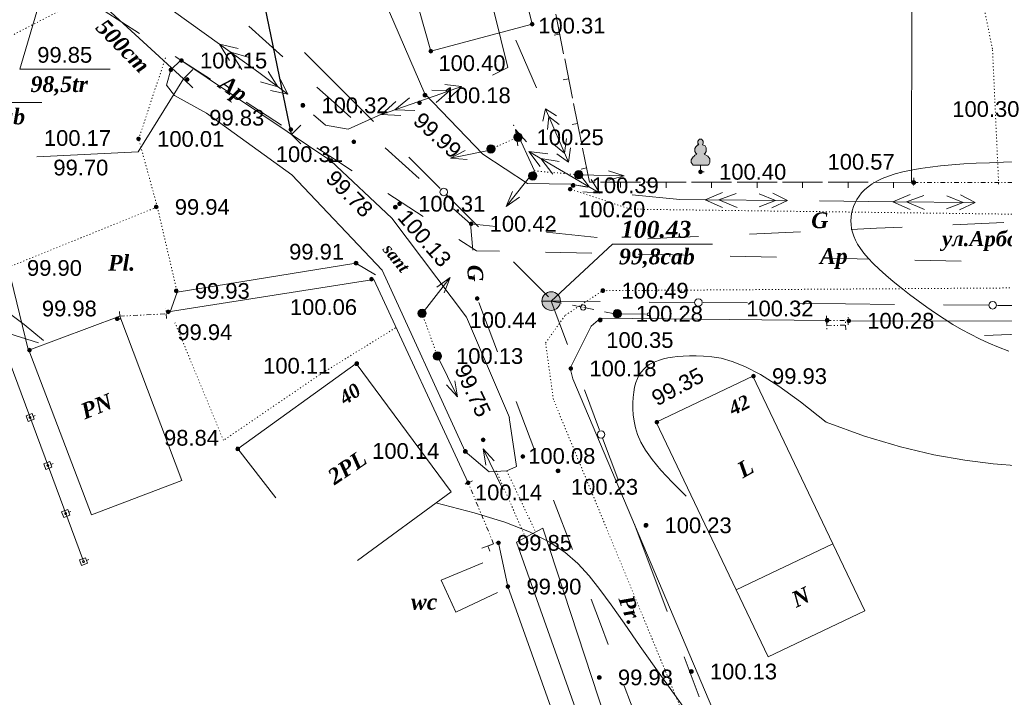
# Model space of a CAD drawing. Header units: millimetres. Extents: x 9396 to 25236, y 15106 to 31102.
# Tile 194 of 256: x 11432 to 11538, y 16477 to 16550. Entities that reach past the tile are written whole.
import ezdxf
from ezdxf.enums import TextEntityAlignment as Align

# ---------------------------------------------------------------- set-up
doc = ezdxf.new("R2010")
doc.units = ezdxf.units.MM
for name, pattern in [('DIVIDE', [1.25, 0.5, -0.25, 0, -0.25, 0, -0.25]), ('DOT', [0.25, 0, -0.25]), ('HIDDEN', [0.375, 0.25, -0.125])]:
    doc.linetypes.add(name, pattern=pattern)
for name, color, linetype, lineweight, true_color in [('1001010', 7, 'Continuous', 9, 0x000000), ('10010110', 7, 'Continuous', 20, 0xa25100), ('1006010', 7, 'DOT', 9, 0x000000), ('1060000', 7, 'Continuous', 9, 0x000000), ('1070000', 7, 'DOT', 9, 0x000000), ('2030012', 7, 'Continuous', 9, 0x000000), ('2030021', 7, 'Continuous', 9, 0x000000), ('21100200', 7, 'HIDDEN', 0, 0x800080), ('3000105', 7, 'DIVIDE', 9, 0x000000), ('3000113', 7, 'Continuous', 9, 0x000000), ('3000130', 7, 'Continuous', 9, 0x000000), ('3000210', 7, 'Continuous', 9, 0x000000), ('3000220', 7, 'Continuous', 9, 0x000000), ('4000210', 7, 'Continuous', 9, 0x000000), ('5010210', 7, 'Continuous', 20, 0x008000), ('5010220', 7, 'Continuous', 30, 0x000000), ('5010420', 7, 'Continuous', 9, 0x000000), ('6011210', 1, 'Continuous', 9, 0xff0000), ('6011300', 1, 'Continuous', 20, 0xff0000), ('8010110', 7, 'Continuous', 20, 0x0080ff), ('8010120', 7, 'Continuous', 20, 0x0080ff), ('9010110', 7, 'Continuous', 9, 0x000000), ('9010120', 7, 'Continuous', 20, 0x000000)]:
    doc.layers.add(name, color=color, linetype=linetype, lineweight=lineweight, true_color=true_color)
doc.styles.add('1', font='timesbi.ttf', dxfattribs={"height": 0.0012697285})
doc.styles.add('10', font='timesbi.ttf', dxfattribs={"height": 0.001481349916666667})
doc.styles.add('12', font='timesbi.ttf', dxfattribs={"height": 0.001692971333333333})
doc.styles.add('13', font='timesbi.ttf', dxfattribs={"height": 0.001692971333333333})
doc.styles.add('2', font='timesbi.ttf', dxfattribs={"height": 0.001692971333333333})
doc.styles.add('9', font='timesbi.ttf', dxfattribs={"height": 0.001692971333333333})
doc.styles.add('F2', font='arial.ttf', dxfattribs={"height": 0.001692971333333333})

# ---------------------------------------------------------------- blocks, each defined once
blk = doc.blocks.new('SYMBOL21100200')
at = {"true_color": 0x800080}
h = blk.add_hatch(color=216, dxfattribs=at)
edge = h.paths.add_edge_path()
edge.add_arc((0, 0), 0.1, 0, 360)
at = {"color": 216, "linetype": 'Continuous', "lineweight": 0, "true_color": 0x800080}
blk.add_circle((0, 0), 0.1, dxfattribs=at)
blk = doc.blocks.new('SYMBOL4000210')
at = {"true_color": 0xffffff}
blk.add_hatch(color=7, dxfattribs=at).paths.add_polyline_path([(0.05, 1.75), (-0.05, 1.75), (-0.15, 1.65), (-0.15, 1.55), (-0.1, 1.45), (-0.15, 1.45), (-0.25, 1.35), (-0.3, 1.25), (-0.3, 1.1), (-0.25, 1), (-0.2, 0.95), (-0.3, 0.9), (-0.35, 0.85), (-0.4, 0.8), (-0.5, 0.65), (-0.5, 0.5), (-0.4, 0.35), (-0.3, 0.35), (-0.1, 0.35), (0, 0.35), (0.15, 0.35), (0.4, 0.35), (0.45, 0.4), (0.5, 0.5), (0.5, 0.7), (0.4, 0.85), (0.2, 0.95), (0.25, 1), (0.3, 1.1), (0.3, 1.3), (0.25, 1.4), (0.1, 1.45), (0.15, 1.55), (0.15, 1.65)])
at = {"color": 18, "linetype": 'Continuous', "lineweight": 0, "true_color": 0x000000, "flags": 128}
blk.add_lwpolyline([(0.05, 1.75), (-0.05, 1.75), (-0.15, 1.65), (-0.15, 1.55), (-0.1, 1.45), (-0.15, 1.45), (-0.25, 1.35), (-0.3, 1.25), (-0.3, 1.1), (-0.25, 1), (-0.2, 0.95), (-0.3, 0.9), (-0.35, 0.85), (-0.4, 0.8), (-0.5, 0.65), (-0.5, 0.5), (-0.4, 0.35), (-0.3, 0.35), (-0.1, 0.35), (0, 0.35), (0.15, 0.35), (0.4, 0.35), (0.45, 0.4), (0.5, 0.5), (0.5, 0.7), (0.4, 0.85), (0.2, 0.95), (0.25, 1), (0.3, 1.1), (0.3, 1.3), (0.25, 1.4), (0.1, 1.45), (0.15, 1.55), (0.15, 1.65), (0.05, 1.75)], close=True, dxfattribs=at)
blk.add_lwpolyline([(0, 0.35), (0, 0), (0.2, 0)], dxfattribs=at)
blk = doc.blocks.new('SYMBOL5010420')
at = {"true_color": 0xffffff}
h = blk.add_hatch(color=7, dxfattribs=at)
edge = h.paths.add_edge_path()
edge.add_arc((0, 0), 0.5, 0, 360)
at = {"color": 18, "linetype": 'Continuous', "lineweight": 9, "true_color": 0x000000, "flags": 128}
blk.add_lwpolyline([(-0.5, 0), (0.5, 0)], dxfattribs=at)
at = {"color": 18, "linetype": 'Continuous', "lineweight": 9, "true_color": 0x000000}
blk.add_circle((0, 0), 0.5, dxfattribs=at)
blk = doc.blocks.new('SYMBOL5010220')
at = {"color": 18, "linetype": 'Continuous', "lineweight": 9, "true_color": 0x000000, "flags": 128}
blk.add_lwpolyline([(0.5, 0.5), (0, 0), (0.5, -0.5)], dxfattribs=at)
blk = doc.blocks.new('SYMBOL2030012')
at = {"true_color": 0xffffff}
h = blk.add_hatch(color=7, dxfattribs=at)
edge = h.paths.add_edge_path()
edge.add_arc((0, 0), 0.225, 0, 360)
at = {"true_color": 0x000000}
h = blk.add_hatch(color=18, dxfattribs=at)
edge = h.paths.add_edge_path()
edge.add_arc((0, 0), 0.05, 0, 360)
at = {"color": 18, "linetype": 'Continuous', "lineweight": 0, "true_color": 0x000000}
for radius in [0.225, 0.05]:
    blk.add_circle((0, 0), radius, dxfattribs=at)
blk = doc.blocks.new('SYMBOL2030021')
at = {"true_color": 0xffffff}
h = blk.add_hatch(color=7, dxfattribs=at)
edge = h.paths.add_edge_path()
edge.add_arc((0, 0), 0.225, 0, 360)
at = {"true_color": 0x000000}
h = blk.add_hatch(color=18, dxfattribs=at)
edge = h.paths.add_edge_path()
edge.add_arc((0, 0), 0.05, 0, 360)
at = {"color": 18, "linetype": 'Continuous', "lineweight": 0, "true_color": 0x000000}
for radius in [0.225, 0.05]:
    blk.add_circle((0, 0), radius, dxfattribs=at)

msp = doc.modelspace()

# ---------------------------------------------------------------- linework, layer by layer
at = {"layer": '1001010', "color": 253}
for p, q in [((11468.03504898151, 16512.92265991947), (11455.25319098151, 16503.71585991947)), ((11455.25319098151, 16503.71585991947), (11459.37239898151, 16498.43843991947)), ((11519.37769698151, 16493.51105991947), (11508.96992098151, 16488.54225991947)), ((11522.82445298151, 16486.29185991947), (11519.37769698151, 16493.51105991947))]:
    msp.add_line(p, q, dxfattribs=at)
for points in [[(11472.94398498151, 16557.61705991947, 0), (11476.05797698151, 16546.53745991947, 0), (11486.97798698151, 16549.45745991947, 0), (11484.20752098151, 16560.78305991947, 0)], [(11432.76797698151, 16514.35385991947, 0), (11442.54557498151, 16518.01385991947, 0), (11449.25117898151, 16500.32465991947, 0)], [(11449.25117898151, 16500.32465991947, 0), (11439.48903698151, 16496.62383991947, 0), (11432.76797698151, 16514.35385991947, 0)], [(11468.03518698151, 16512.92265991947, 0), (11478.24198898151, 16499.10945991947, 0), (11468.14625498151, 16491.69759991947, 0)], [(11519.37769698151, 16493.51105991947, 0), (11510.76122898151, 16511.55985991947, 0), (11500.35359098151, 16506.59105991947, 0), (11508.96992098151, 16488.54225991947, 0)], [(11481.65615498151, 16491.44369991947, 0), (11477.15827498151, 16489.59153991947, 0), (11478.74564298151, 16486.15201991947, 0), (11483.24370698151, 16488.26865991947, 0)], [(11522.82445298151, 16486.29185991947, 0), (11512.41665298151, 16481.32305991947, 0), (11508.96992098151, 16488.54225991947, 0)]]:
    msp.add_polyline3d(points, dxfattribs=at)
at = {"layer": '10010110'}
for points in [[(11539.34935498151, 16534.61626366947, 0), (11537.76917448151, 16534.58362116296, 0), (11536.2618579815, 16534.54116017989, 0), (11534.82792298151, 16534.48526333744, 0), (11533.46788698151, 16534.41231325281, 0), (11532.18235337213, 16534.31929544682, 0), (11530.97226910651, 16534.20560705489, 0), (11529.83866702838, 16534.07124811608, 0), (11528.7825799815, 16533.91621866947, 0), (11527.80504080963, 16533.74051875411, 0), (11526.9070823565, 16533.54414840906, 0), (11526.08973746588, 16533.32710767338, 0), (11525.3540389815, 16533.08939658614, 0), (11524.69990029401, 16532.83127354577, 0), (11524.12275698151, 16532.55403038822, 0), (11523.61692516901, 16532.25921730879, 0), (11523.17672098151, 16531.9483845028, 0), (11522.796460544, 16531.62308216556, 0), (11522.4704599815, 16531.28486049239, 0), (11522.19303541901, 16530.93526967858, 0), (11521.95850298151, 16530.57585991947, 0), (11521.76206089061, 16530.2080472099, 0), (11521.60243575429, 16529.8327107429, 0), (11521.47923627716, 16529.45059551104, 0), (11521.39207116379, 16529.06244650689, 0), (11521.34054911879, 16528.66900872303, 0), (11521.32427884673, 16528.27102715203, 0), (11521.3428690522, 16527.86924678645, 0), (11521.3959284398, 16527.46441261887, 0), (11521.48444615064, 16527.0562562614, 0), (11521.61493307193, 16526.64045580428, 0), (11521.79528052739, 16526.2116759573, 0), (11522.03337984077, 16525.76458143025, 0), (11522.33712233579, 16525.29383693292, 0), (11522.71439933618, 16524.79410717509, 0), (11523.17310216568, 16524.26005686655, 0), (11523.72112214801, 16523.68635071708, 0), (11524.36277273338, 16523.07020701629, 0), (11525.08805587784, 16522.41905837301, 0), (11525.88339566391, 16521.74289097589, 0), (11526.7352161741, 16521.05169101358, 0), (11527.62994149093, 16520.35544467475, 0), (11528.55399569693, 16519.66413814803, 0), (11529.4938028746, 16518.98775762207, 0), (11530.43578710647, 16518.33628928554, 0), (11531.3700784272, 16517.71784465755, 0), (11532.30163068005, 16517.13303657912, 0), (11533.23910366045, 16516.58060322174, 0), (11534.19115716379, 16516.0592827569, 0), (11535.16645098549, 16515.5678133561, 0), (11536.17364492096, 16515.10493319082, 0), (11537.22139876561, 16514.66938043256, 0), (11538.31837231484, 16514.2598932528, 0)], [(11430.39203379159, 16518.51925123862, 54.47325106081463), (11432.26687433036, 16517.10939410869, 36.48561110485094), (11434.32185744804, 16515.39342056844, 10.50997412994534)], [(11518.65089698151, 16506.58693991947, 0), (11515.89581648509, 16508.78753025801, 0), (11513.55182094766, 16510.47471762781, 0), (11511.57110979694, 16511.7180065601, 0), (11509.90588246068, 16512.58690158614, 0), (11508.5083383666, 16513.15090723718, 0), (11507.33067694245, 16513.47952804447, 0), (11506.32509761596, 16513.64226853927, 0), (11505.44379981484, 16513.70863325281, 0), (11504.64595926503, 16513.73675791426, 0), (11503.91865688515, 16513.73930304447, 0), (11503.25594989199, 16513.71756036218, 0), (11502.65189550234, 16513.67282158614, 0), (11502.100550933, 16513.6063784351, 0), (11501.59597340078, 16513.51952262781, 0), (11501.13222012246, 16513.41354588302, 0), (11500.70334831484, 16513.28973991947, 0), (11500.30440566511, 16513.14840606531, 0), (11499.93440174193, 16512.98588408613, 0), (11499.59333658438, 16512.79752335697, 0), (11499.28121023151, 16512.5786732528, 0), (11498.9980227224, 16512.32468314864, 0), (11498.74377409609, 16512.03090241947, 0), (11498.51846439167, 16511.6926804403, 0), (11498.32209364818, 16511.30536658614, 0), (11498.15500640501, 16510.86590348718, 0), (11498.01892520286, 16510.37760679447, 0), (11497.91591708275, 16509.84538541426, 0), (11497.84804908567, 16509.27414825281, 0), (11497.81738825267, 16508.66880421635, 0), (11497.82600162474, 16508.03426221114, 0), (11497.8759562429, 16507.37543114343, 0), (11497.96931914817, 16506.69721991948, 0), (11498.11410014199, 16505.9996284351, 0), (11498.34208006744, 16505.26302054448, 0), (11498.69098252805, 16504.46285109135, 0), (11499.19853112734, 16503.57457491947, 0), (11499.90244946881, 16502.5736468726, 0), (11500.84046115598, 16501.43552179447, 0), (11502.05028979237, 16500.13565452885, 0), (11503.5696589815, 16498.64949991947, 0)], [(11518.65089698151, 16506.58693991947, 0), (11522.78643444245, 16505.09073489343, 0), (11526.65764691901, 16503.94386471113, 0), (11530.26065855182, 16503.09878671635, 0), (11533.59159348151, 16502.50795825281, 0), (11536.6465758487, 16502.12383666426, 0), (11539.42172979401, 16501.89887929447, 0)], [(11517.12759542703, 16457.07304846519, 44.45399241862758), (11511.66682012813, 16464.41363568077, 92.78413816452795), (11507.22310666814, 16470.46265671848, 122.7454119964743), (11503.65966813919, 16475.38016156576, 137.3008273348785), (11500.83971763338, 16479.32620021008, 139.4133976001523), (11498.62646824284, 16482.46082263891, 132.0461362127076), (11496.88313305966, 16484.9440788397, 118.1620565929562), (11495.47292517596, 16486.93601879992, 100.7241721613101), (11494.25905768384, 16488.59669250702, 82.6954963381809), (11493.10749809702, 16490.06417816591, 66.50630971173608), (11491.89523161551, 16491.3886668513, 52.45596154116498), (11490.5019978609, 16492.59837785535, 40.31106825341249), (11488.8075364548, 16493.7215304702, 29.83824627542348), (11486.69158701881, 16494.78634398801, 20.80411203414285), (11484.03388917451, 16495.82103770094, 12.97528195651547), (11480.71418254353, 16496.85383090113, 6.118372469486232), (11476.61220674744, 16497.91294288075, 0)]]:
    msp.add_polyline3d(points, dxfattribs=at)
at = {"layer": '1006010', "color": 253}
for p, q in [((11487.21799298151, 16533.65745991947), (11491.99799098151, 16533.23745991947)), ((11475.11799098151, 16518.31745991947), (11476.77797098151, 16513.71745991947))]:
    msp.add_line(p, q, dxfattribs=at)
at = {"layer": '1060000', "color": 253}
for p, q in [((11432.67121475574, 16514.4199036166, 20.05747194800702), (11430.53439287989, 16523.28375732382, 20.05747194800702)), ((11488.12527298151, 16495.20287991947), (11500.44158898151, 16457.64573991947))]:
    msp.add_line(p, q, dxfattribs=at)
for points in [[(11492.89793503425, 16531.91018637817, 97.30677828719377), (11491.15682091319, 16532.226752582, 0), (11486.4874694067, 16532.30589413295, 0), (11481.65983479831, 16535.47155617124, 0), (11475.40765227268, 16541.96116334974, 0), (11468.82719098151, 16557.17265991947, 0)], [(11434.78935549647, 16554.86828527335, 0), (11431.78168552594, 16544.59423163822, 199.78), (11441.52387302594, 16544.59423163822, 199.78)], [(11461.08012498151, 16533.21743991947, 0), (11451.87798698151, 16539.87745991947, 0), (11448.46347498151, 16541.78815991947, 0), (11447.57797498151, 16542.89745991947, 0), (11448.05798498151, 16544.53745991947, 0), (11449.13065898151, 16545.56879991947, 0), (11460.59046605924, 16537.90544845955, 0), (11465.29798098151, 16534.75745991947, 0), (11471.86040898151, 16528.58375991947, 0), (11479.89826498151, 16517.89807991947, 0), (11484.53798698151, 16507.09745991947, 0)], [(11449.41840427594, 16543.58641913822, 62.09856292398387), (11444.54731052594, 16535.69188788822, 99.89), (11433.62934177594, 16535.18798163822, 99.89)], [(11418.07799098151, 16542.79745991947, 0), (11420.91787098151, 16541.01531991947, 0), (11434.14703298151, 16541.01643991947, 0)], [(11484.49062898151, 16507.09535991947, 0), (11485.28836098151, 16501.82231991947, 0), (11484.24820898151, 16501.34943991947, 0), (11482.35696498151, 16501.25487991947, 0), (11479.77797498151, 16503.45745991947, 0), (11470.81798098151, 16522.95745991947, 0), (11461.08012498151, 16533.21743991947, 0)], [(11489.03117498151, 16519.64211991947, 80.93945274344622), (11495.62568910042, 16525.78374753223, 0), (11506.40921424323, 16525.78374753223, 0)], [(11433.80014494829, 16515.14400272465, 0), (11427.26584698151, 16517.19527991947, 0), (11416.15378898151, 16522.22313991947, 0), (11405.57056898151, 16523.54559991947, 0), (11391.54742298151, 16520.89767991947, 0), (11379.37628298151, 16517.45589991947, 0), (11371.33037698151, 16515.63665991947, 0)], [(11447.9455340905, 16518.37698116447, 20.05747194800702), (11448.73694960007, 16520.59294459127, 20.05747194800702), (11467.96834648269, 16523.71903585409, 20.05747194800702), (11470.10516835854, 16522.45277103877, 20.05747194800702)], [(11498.39684298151, 16456.75311991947, 0), (11485.28836098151, 16493.68983991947, 0), (11488.12527298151, 16495.20287991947, 0)]]:
    msp.add_polyline3d(points, dxfattribs=at)
at = {"layer": '1070000', "color": 253}
for p, q in [((11536.56978298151, 16546.79283991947), (11533.65936298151, 16560.81575991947)), ((11421.21293698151, 16543.20759991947), (11441.10531498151, 16553.50207991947)), ((11537.23121698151, 16532.24075991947), (11536.56978298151, 16546.79283991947)), ((11482.53039185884, 16536.02554702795, 115.2284927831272), (11485.45892098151, 16537.27577991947, 115.2284927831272)), ((11483.11338898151, 16501.34943991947), (11486.23402898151, 16494.25719991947)), ((11484.24820898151, 16501.34943991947), (11487.36875698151, 16494.72999991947))]:
    msp.add_line(p, q, dxfattribs=at)
for points in [[(11446.60012772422, 16529.77336450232, 0), (11444.58519298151, 16537.10065991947, 0), (11447.52967498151, 16545.99407991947, 0)], [(11607.25629422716, 16528.09708961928, 0), (11497.56728654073, 16529.53593984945, 0), (11491.07058098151, 16531.69959991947, 0)], [(11430.53439287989, 16523.28375732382, 20.05747194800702), (11446.60012772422, 16529.77336450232, 20.05747194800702), (11448.73694960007, 16520.59294459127, 20.05747194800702)], [(11488.42514698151, 16515.13853991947, 0), (11490.54183698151, 16518.11509991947, 0), (11494.59797898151, 16520.75745991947, 0), (11651.40790898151, 16521.81921991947, 0)], [(11472.24717698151, 16516.75385991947, 0), (11464.08031498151, 16511.70627991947, 0), (11453.72286731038, 16504.64592207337, 0), (11448.4995249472, 16517.30857022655, 0)], [(11521.68448098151, 16430.47683991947, 0), (11489.26432498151, 16509.05411991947, 0), (11488.42514698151, 16515.13853991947, 0)]]:
    msp.add_polyline3d(points, dxfattribs=at)
at = {"layer": '3000105', "color": 253}
for p, q in [((11528.0785477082, 16532.91745959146), (11528.07728770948, 16531.81746031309)), ((11528.07797498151, 16532.41745991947), (11539.07797898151, 16532.40485991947)), ((11447.57421739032, 16517.75886411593), (11447.52055707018, 16518.85755450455)), ((11442.5211839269, 16518.51326464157), (11442.57484424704, 16517.41457425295)), ((11442.54557498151, 16518.01385991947), (11447.54982633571, 16518.25826883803)), ((11518.68490526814, 16518.06412887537, 11.51500225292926), (11518.68490526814, 16516.96412887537, 11.51500225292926)), ((11520.76267917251, 16516.55859747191), (11520.71871433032, 16517.65771852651)), ((11521.02446509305, 16517.06412887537, 11.51500225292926), (11521.02446509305, 16518.16412887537, 11.51500225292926)), ((11518.68490526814, 16517.56412887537, 11.51500225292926), (11521.02446509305, 16517.56412887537, 11.51500225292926)), ((11518.70637315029, 16517.47714491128), (11518.75033799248, 16516.37802385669)), ((11518.72635716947, 16516.97754443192), (11520.74269515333, 16517.05819795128)), ((11480.53907978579, 16500.27083371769), (11479.52467561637, 16499.84541136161)), ((11482.82881098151, 16493.51821991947), (11480.07798698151, 16500.07745991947)), ((11482.36771817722, 16493.32484612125), (11483.38212234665, 16493.75026847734))]:
    msp.add_line(p, q, dxfattribs=at)
at = {"layer": '3000113', "color": 253}
for points in [[(11480.07798698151, 16500.07745991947, 0), (11469.91799098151, 16521.95745991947, 0), (11447.77206098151, 16518.47015991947, 0)], [(11518.68490526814, 16517.56412887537, 9.513755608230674), (11494.35348308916, 16517.79808485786, 9.513755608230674), (11493.3396738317, 16516.94024625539, 9.513755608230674), (11491.0780993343, 16512.41709726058, 9.513755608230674), (11491.34776669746, 16511.24963489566, 9.513755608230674), (11534.13394926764, 16410.28962010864, 9.513755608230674)], [(11546.71312838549, 16513.59009661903, 19.02751121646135), (11545.45611809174, 16516.76381643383, 3.602272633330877), (11544.65401932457, 16517.48614354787, 0), (11521.10245042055, 16517.52513621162, 0)], [(11498.21210961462, 16450.04867156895, 0), (11484.36606098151, 16488.90055991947, 0), (11483.35220098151, 16493.60591991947, 0)]]:
    msp.add_polyline3d(points, dxfattribs=at)
at = {"layer": '3000130', "color": 253}
for p, q in [((11427.13477480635, 16522.58056814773), (11438.63845098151, 16491.61885991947)), ((11433.45088953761, 16507.30672905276), (11433.22088953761, 16507.21672905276)), ((11435.37088953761, 16502.14672905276), (11435.13088953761, 16502.05672905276)), ((11437.29088953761, 16496.97672905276), (11437.05088953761, 16496.89672905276)), ((11439.21088953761, 16491.79672905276), (11438.98088953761, 16491.70672905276))]:
    msp.add_line(p, q, dxfattribs=at)
for points in [[(11432.45088953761, 16507.27672905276, 0), (11432.67088953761, 16506.67672905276, 0), (11433.33088953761, 16506.91672905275, 0), (11433.10088953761, 16507.51672905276, 0), (11432.45088953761, 16507.27672905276, 0)], [(11432.89088953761, 16506.99672905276, 0), (11432.94088953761, 16507.01672905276, 0), (11432.97088953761, 16507.04672905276, 0), (11432.98088953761, 16507.09672905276, 0), (11432.97088953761, 16507.14672905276, 0), (11432.94088953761, 16507.17672905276, 0), (11432.89088953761, 16507.18672905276, 0), (11432.84088953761, 16507.17672905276, 0), (11432.80088953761, 16507.14672905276, 0), (11432.79088953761, 16507.09672905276, 0), (11432.80088953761, 16507.04672905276, 0), (11432.84088953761, 16507.01672905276, 0), (11432.89088953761, 16506.99672905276, 0)], [(11434.37088953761, 16502.11672905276, 0), (11434.59088953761, 16501.50672905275, 0), (11435.24088953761, 16501.75672905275, 0), (11435.02088953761, 16502.35672905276, 0), (11434.37088953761, 16502.11672905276, 0)], [(11434.81088953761, 16501.83672905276, 0), (11434.85088953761, 16501.84672905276, 0), (11434.89088953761, 16501.88672905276, 0), (11434.90088953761, 16501.93672905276, 0), (11434.89088953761, 16501.98672905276, 0), (11434.85088953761, 16502.01672905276, 0), (11434.81088953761, 16502.02672905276, 0), (11434.76088953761, 16502.01672905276, 0), (11434.72088953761, 16501.98672905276, 0), (11434.71088953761, 16501.93672905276, 0), (11434.72088953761, 16501.88672905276, 0), (11434.76088953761, 16501.84672905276, 0), (11434.81088953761, 16501.83672905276, 0)], [(11436.28088953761, 16496.94672905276, 0), (11436.51088953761, 16496.34672905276, 0), (11437.16088953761, 16496.59672905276, 0), (11436.94088953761, 16497.19672905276, 0), (11436.28088953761, 16496.94672905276, 0)], [(11436.72088953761, 16496.67672905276, 0), (11436.77088953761, 16496.68672905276, 0), (11436.81088953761, 16496.72672905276, 0), (11436.82088953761, 16496.77672905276, 0), (11436.81088953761, 16496.81672905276, 0), (11436.77088953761, 16496.85672905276, 0), (11436.72088953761, 16496.86672905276, 0), (11436.67088953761, 16496.85672905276, 0), (11436.64088953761, 16496.81672905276, 0), (11436.63088953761, 16496.77672905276, 0), (11436.64088953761, 16496.72672905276, 0), (11436.67088953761, 16496.68672905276, 0), (11436.72088953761, 16496.67672905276, 0)], [(11438.21088953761, 16491.76672905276, 0), (11438.43088953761, 16491.15672905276, 0), (11439.09088953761, 16491.40672905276, 0), (11438.87088953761, 16492.00672905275, 0), (11438.21088953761, 16491.76672905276, 0)], [(11438.65088953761, 16491.48672905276, 0), (11438.70088953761, 16491.49672905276, 0), (11438.73088953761, 16491.53672905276, 0), (11438.75088953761, 16491.58672905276, 0), (11438.73088953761, 16491.62672905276, 0), (11438.70088953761, 16491.66672905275, 0), (11438.65088953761, 16491.67672905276, 0), (11438.60088953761, 16491.66672905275, 0), (11438.57088953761, 16491.62672905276, 0), (11438.55088953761, 16491.58672905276, 0), (11438.57088953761, 16491.53672905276, 0), (11438.60088953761, 16491.49672905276, 0), (11438.65088953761, 16491.48672905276, 0)]]:
    msp.add_polyline3d(points, close=True, dxfattribs=at)
at = {"layer": '3000210', "color": 253}
msp.add_line((11527.83618355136, 16532.44293940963), (11527.90925101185, 16574.81965684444), dxfattribs=at)
at = {"layer": '3000220', "color": 253}
for p, q in [((11490.36088953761, 16546.27672905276), (11489.51088953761, 16550.51672905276)), ((11489.94088953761, 16548.39672905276), (11489.35088953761, 16548.27672905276)), ((11491.33088953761, 16541.47672905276), (11490.48088953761, 16545.70672905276)), ((11490.90088953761, 16543.58672905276), (11490.31088953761, 16543.46672905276)), ((11492.29088953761, 16536.66672905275), (11491.44088953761, 16540.89672905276)), ((11491.87088953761, 16538.77672905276), (11491.28088953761, 16538.66672905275)), ((11492.83088953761, 16533.97672905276), (11492.24088953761, 16533.85672905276)), ((11498.65088953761, 16532.44672905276), (11494.34088953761, 16532.45672905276)), ((11496.50088953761, 16532.45672905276), (11496.50088953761, 16531.85672905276)), ((11503.56088953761, 16532.44672905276), (11499.24088953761, 16532.44672905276)), ((11501.40088953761, 16532.44672905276), (11501.40088953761, 16531.84672905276)), ((11508.46088953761, 16532.43672905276), (11504.15088953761, 16532.44672905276)), ((11506.30088953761, 16532.44672905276), (11506.30088953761, 16531.84672905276)), ((11513.37088953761, 16532.43672905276), (11509.05088953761, 16532.43672905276)), ((11511.21088953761, 16532.43672905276), (11511.21088953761, 16531.83672905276)), ((11518.27088953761, 16532.42672905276), (11513.95088953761, 16532.43672905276)), ((11516.11088953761, 16532.42672905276), (11516.11088953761, 16531.82672905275)), ((11523.17088953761, 16532.42672905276), (11518.86088953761, 16532.42672905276)), ((11521.02088953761, 16532.42672905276), (11521.01088953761, 16531.82672905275)), ((11528.08088953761, 16532.41672905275), (11523.76088953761, 16532.42672905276)), ((11525.92088953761, 16532.41672905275), (11525.92088953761, 16531.81672905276)), ((11482.83088953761, 16493.51672905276), (11481.56088953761, 16493.03672905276)), ((11482.19088953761, 16493.27672905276), (11482.41088953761, 16492.71672905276))]:
    msp.add_line(p, q, dxfattribs=at)
msp.add_polyline3d([(11493.75088953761, 16532.45672905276, 0), (11493.14088953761, 16532.45672905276, 0), (11492.41088953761, 16536.08672905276, 0)], dxfattribs=at)
at = {"layer": '5010210'}
for p, q in [((11440.87088953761, 16550.90672905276), (11444.69088953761, 16548.44672905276)), ((11450.42088953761, 16544.74672905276), (11448.51088953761, 16545.97672905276)), ((11452.33088953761, 16543.51672905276), (11450.42088953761, 16544.74672905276)), ((11456.15088953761, 16541.05672905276), (11459.96088953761, 16538.59672905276)), ((11465.69088953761, 16534.90672905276), (11463.78088953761, 16536.13672905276)), ((11467.60088953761, 16533.67672905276), (11465.69088953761, 16534.90672905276)), ((11471.42088953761, 16531.20672905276), (11475.24088953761, 16528.74672905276)), ((11480.97088953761, 16525.05672905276), (11479.06088953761, 16526.28672905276)), ((11480.97088953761, 16525.05672905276), (11483.46088953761, 16525.00672905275)), ((11493.40088953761, 16524.79672905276), (11488.43088953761, 16524.89672905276)), ((11498.38088953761, 16524.68672905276), (11500.86088953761, 16524.63672905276)), ((11500.86088953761, 16524.63672905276), (11503.35088953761, 16524.57672905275)), ((11513.30088953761, 16524.36672905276), (11508.32088953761, 16524.47672905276)), ((11518.27088953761, 16524.25672905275), (11520.75088953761, 16524.20672905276)), ((11520.75088953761, 16524.20672905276), (11523.24088953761, 16524.15672905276)), ((11533.19088953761, 16523.94672905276), (11528.21088953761, 16524.04672905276))]:
    msp.add_line(p, q, dxfattribs=at)
at = {"layer": '5010220', "color": 253}
for p, q in [((11461.066442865, 16537.587155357), (11454.75027298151, 16567.88027991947)), ((11439.40154498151, 16552.78317991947), (11449.41840427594, 16543.58641913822))]:
    msp.add_line(p, q, dxfattribs=at)
at = {"layer": '6011210'}
for p, q in [((11487.21799298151, 16533.65745991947), (11485.19453619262, 16538.12015222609)), ((11483.00524116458, 16535.98597625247, 37.55212625), (11478.19817701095, 16535.03616878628, 37.55212625)), ((11487.21799298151, 16533.65745991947), (11484.18336225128, 16529.81025101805)), ((11491.99799098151, 16533.23745991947), (11496.89678080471, 16533.12856424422)), ((11475.11799098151, 16518.31745991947), (11478.15262171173, 16522.16466882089)), ((11476.77797098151, 16513.71745991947), (11478.94220492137, 16509.32131485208)), ((11483.86114298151, 16499.32961991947), (11481.69690904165, 16503.72576498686))]:
    msp.add_line(p, q, dxfattribs=at)
for points in [[(11485.44117504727, 16536.36539603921, 0), (11485.19453619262, 16538.12015222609, 0), (11485.19453619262, 16538.12015222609, 0), (11486.35192857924, 16536.77834640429, 0)], [(11479.96285309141, 16534.8751770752, 37.55212625), (11478.19817701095, 16535.03616878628, 37.55212625), (11478.19817701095, 16535.03616878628, 37.55212625), (11479.76901483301, 16535.85621057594, 37.55212625)], [(11495.20831246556, 16533.66622088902, 0), (11496.89678080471, 16533.12856424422, 0), (11496.89678080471, 16533.12856424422, 0), (11495.18608885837, 16532.66646786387, 0)], [(11485.62876565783, 16530.83534076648, 0), (11484.18336225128, 16529.81025101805, 0), (11484.18336225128, 16529.81025101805, 0), (11484.84362098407, 16531.4546531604, 0)], [(11476.70721830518, 16521.13957907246, 0), (11478.15262171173, 16522.16466882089, 0), (11478.15262171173, 16522.16466882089, 0), (11477.49236297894, 16520.52026667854, 0)], [(11478.63993447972, 16511.06734823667, 0), (11478.94220492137, 16509.32131485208, 0), (11478.94220492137, 16509.32131485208, 0), (11477.74276201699, 16510.62566784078, 0)], [(11481.99917948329, 16501.97973160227, 0), (11481.69690904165, 16503.72576498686, 0), (11481.69690904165, 16503.72576498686, 0), (11482.89635194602, 16502.42141199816, 0)]]:
    msp.add_polyline3d(points, dxfattribs=at)
msp.add_point((11484.98594429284, 16538.58019736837), dxfattribs=at)
at = {"layer": '6011300'}
for p, q in [((11446.70088953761, 16552.05672905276), (11453.28088953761, 16547.31672905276)), ((11453.28088953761, 16547.31672905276), (11455.31088953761, 16546.83672905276)), ((11453.28088953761, 16547.31672905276), (11454.38088953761, 16545.53672905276)), ((11487.44088953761, 16542.59672905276), (11485.23088953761, 16547.71672905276)), ((11470.74088953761, 16539.74672905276), (11472.30088953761, 16541.12672905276)), ((11490.89088953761, 16534.58672905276), (11488.40088953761, 16540.35672905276)), ((11470.74088953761, 16539.74672905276), (11472.82088953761, 16539.61672905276)), ((11486.63088953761, 16535.75672905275, 94.82294770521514), (11494.27088953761, 16531.24672905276, 94.82294770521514)), ((11486.63088953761, 16535.75672905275, 94.82294770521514), (11488.65088953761, 16535.49672905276, 94.82294770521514)), ((11486.63088953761, 16535.75672905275, 94.82294770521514), (11487.83088953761, 16534.11672905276, 94.82294770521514)), ((11490.89088953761, 16534.58672905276), (11491.10088953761, 16536.12672905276)), ((11490.89088953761, 16534.58672905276), (11489.63088953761, 16535.49672905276)), ((11505.61088953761, 16530.53672905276, 94.82294770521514), (11507.49088953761, 16531.32672905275, 94.82294770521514)), ((11505.61088953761, 16530.53672905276, 94.82294770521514), (11514.48088953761, 16530.45672905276, 94.82294770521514)), ((11505.61088953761, 16530.53672905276, 94.82294770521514), (11507.48088953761, 16529.72672905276, 94.82294770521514)), ((11517.93088953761, 16530.41672905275, 94.82294770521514), (11525.82088953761, 16530.33672905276, 94.82294770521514)), ((11525.82088953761, 16530.33672905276, 94.82294770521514), (11527.70088953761, 16531.11672905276, 94.82294770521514)), ((11525.82088953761, 16530.33672905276, 94.82294770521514), (11534.69088953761, 16530.24672905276, 94.82294770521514)), ((11525.82088953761, 16530.33672905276, 94.82294770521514), (11527.69088953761, 16529.51672905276, 94.82294770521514))]:
    msp.add_line(p, q, dxfattribs=at)
for points in [[(11482.69088953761, 16543.96672905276, 0), (11484.36088953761, 16544.80672905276, 0), (11482.84088953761, 16550.87672905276, 0)], [(11453.28088953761, 16547.31672905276, 0), (11457.52088953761, 16544.25672905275, 0), (11460.65088953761, 16541.92672905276, 0)], [(11454.51088953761, 16546.42672905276, 0), (11456.49088953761, 16545.86672905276, 0), (11454.51088953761, 16546.42672905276, 0), (11455.69088953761, 16544.58672905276, 0)], [(11458.55088953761, 16544.36672905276, 0), (11459.59088953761, 16542.71672905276, 0), (11457.71088953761, 16543.24672905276, 0)], [(11459.83088953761, 16543.53672905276, 0), (11460.65088953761, 16541.92672905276, 0), (11458.79088953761, 16542.31672905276, 0)], [(11470.74088953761, 16539.74672905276, 0), (11477.13088953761, 16541.94672905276, 0), (11479.36088953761, 16542.73672905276, 0)], [(11476.16088953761, 16542.34672905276, 0), (11478.12088953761, 16542.29672905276, 0), (11476.63088953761, 16541.02672905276, 0)], [(11477.56088953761, 16542.94672905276, 0), (11479.36088953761, 16542.73672905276, 0), (11478.00088953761, 16541.40672905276, 0)], [(11472.18088953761, 16540.23672905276, 0), (11473.77088953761, 16541.52672905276, 0), (11472.18088953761, 16540.23672905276, 0), (11474.35088953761, 16540.14672905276, 0)], [(11488.11088953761, 16539.01672905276, 0), (11488.40088953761, 16540.35672905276, 0), (11489.61088953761, 16539.58672905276, 0)], [(11463.42088953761, 16539.70672905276, 0), (11464.70088953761, 16538.58672905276, 0), (11467.14088953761, 16538.14672905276, 0), (11470.73088953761, 16539.76672905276, 0)], [(11488.62088953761, 16538.09672905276, 0), (11488.76088953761, 16539.52672905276, 0), (11489.90088953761, 16538.64672905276, 0)], [(11490.47088953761, 16535.55672905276, 0), (11489.30088953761, 16536.49672905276, 0), (11490.47088953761, 16535.55672905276, 0), (11490.66088953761, 16537.14672905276, 0)], [(11487.90088953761, 16535.00672905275, 94.82294770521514), (11489.87088953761, 16534.65672905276, 94.82294770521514), (11487.90088953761, 16535.00672905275, 94.82294770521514), (11489.19088953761, 16533.31672905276, 94.82294770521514)], [(11491.99088953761, 16533.40672905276, 94.82294770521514), (11493.16088953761, 16531.89672905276, 94.82294770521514), (11491.28088953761, 16532.19672905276, 94.82294770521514)], [(11493.32088953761, 16532.73672905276, 94.82294770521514), (11494.27088953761, 16531.24672905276, 94.82294770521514), (11492.42088953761, 16531.40672905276, 94.82294770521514)], [(11497.75088953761, 16531.06672905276, 94.82294770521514), (11502.88088953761, 16530.56672905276, 94.82294770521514), (11505.61088953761, 16530.53672905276, 94.82294770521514)], [(11507.09088953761, 16530.52672905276, 94.82294770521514), (11508.97088953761, 16531.20672905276, 94.82294770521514), (11507.09088953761, 16530.52672905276, 94.82294770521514), (11509.05088953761, 16529.70672905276, 94.82294770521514)], [(11511.43088953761, 16531.18672905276, 94.82294770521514), (11513.20088953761, 16530.46672905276, 94.82294770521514), (11511.42088953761, 16529.78672905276, 94.82294770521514)], [(11512.91088953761, 16531.26672905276, 94.82294770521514), (11514.48088953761, 16530.45672905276, 94.82294770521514), (11512.80088953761, 16529.66672905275, 94.82294770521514)], [(11527.30088953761, 16530.32672905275, 94.82294770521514), (11529.18088953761, 16531.00672905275, 94.82294770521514), (11527.30088953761, 16530.32672905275, 94.82294770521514), (11529.26088953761, 16529.50672905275, 94.82294770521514)], [(11531.64088953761, 16530.97672905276, 94.82294770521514), (11533.41088953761, 16530.26672905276, 94.82294770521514), (11531.63088953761, 16529.57672905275, 94.82294770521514)], [(11533.12088953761, 16531.06672905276, 94.82294770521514), (11534.69088953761, 16530.24672905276, 94.82294770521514), (11533.01088953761, 16529.46672905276, 94.82294770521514)]]:
    msp.add_polyline3d(points, dxfattribs=at)
at = {"layer": '8010110'}
msp.add_polyline3d([(11535.72525953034, 16515.92338042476, 115.6858995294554), (11553.21370776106, 16516.62643361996, 115.6858995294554), (11613.01032129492, 16516.25166275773, 115.6858995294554)], dxfattribs=at)
at = {"layer": '8010120'}
for p, q in [((11460.11088953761, 16545.94672905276), (11456.44088953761, 16549.22672905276)), ((11463.79088953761, 16542.67672905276), (11465.63088953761, 16541.03672905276)), ((11465.63088953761, 16541.03672905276), (11467.46088953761, 16539.39672905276)), ((11474.81088953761, 16532.84672905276), (11471.14088953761, 16536.12672905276)), ((11478.49088953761, 16529.58672905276), (11480.33088953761, 16527.94672905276)), ((11480.33088953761, 16527.94672905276), (11483.06088953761, 16527.65672905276)), ((11480.59088953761, 16525.11672905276), (11480.33088953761, 16527.94672905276)), ((11521.35088953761, 16527.35672905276), (11524.09088953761, 16527.47672905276)), ((11524.09088953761, 16527.47672905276), (11526.83088953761, 16527.60672905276)), ((11537.78088953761, 16528.10672905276), (11532.31088953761, 16527.85672905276)), ((11493.97088953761, 16526.47672905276), (11488.51088953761, 16527.06672905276)), ((11499.43088953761, 16526.35672905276), (11502.17088953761, 16526.47672905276)), ((11502.17088953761, 16526.47672905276), (11504.91088953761, 16526.60672905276)), ((11515.87088953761, 16527.10672905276), (11510.39088953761, 16526.85672905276)), ((11481.22088953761, 16519.47672905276), (11483.24088953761, 16514.15672905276)), ((11486.26088953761, 16506.17672905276), (11485.26088953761, 16508.83672905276)), ((11487.27088953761, 16503.51672905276), (11486.26088953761, 16506.17672905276)), ((11489.29088953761, 16498.19672905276), (11491.31088953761, 16492.87672905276)), ((11494.33088953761, 16484.89672905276), (11493.33088953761, 16487.55672905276)), ((11495.18088953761, 16482.66672905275), (11494.33088953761, 16484.89672905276)), ((11496.89088953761, 16478.20672905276), (11498.59088953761, 16473.74672905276))]:
    msp.add_line(p, q, dxfattribs=at)
at = {"layer": '9010110', "color": 253}
msp.add_line((11495.90141119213, 16518.26800074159), (11499.20110301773, 16518.22290244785), dxfattribs=at)
msp.add_polyline3d([(11499.65107500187, 16518.21880260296, 0), (11499.63097881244, 16518.29380260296, 0), (11499.57607500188, 16518.34870641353, 0), (11499.50107500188, 16518.36880260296, 0), (11499.42607500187, 16518.34870641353, 0), (11499.37117119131, 16518.29380260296, 0), (11499.35107500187, 16518.21880260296, 0), (11499.37117119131, 16518.14380260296, 0), (11499.42607500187, 16518.08889879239, 0), (11499.50107500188, 16518.06880260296, 0), (11499.57607500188, 16518.08889879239, 0), (11499.63097881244, 16518.14380260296, 0), (11499.65107500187, 16518.21880260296, 0)], close=True, dxfattribs=at)
at = {"layer": '9010120', "color": 253}
for p, q in [((11462.44088953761, 16546.41672905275), (11466.19088953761, 16542.65672905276)), ((11466.19088953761, 16542.65672905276), (11469.87088953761, 16538.97672905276)), ((11477.08088953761, 16531.75672905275), (11473.70088953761, 16535.13672905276)), ((11481.21088953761, 16527.61672905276), (11477.76088953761, 16531.07672905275)), ((11484.97088953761, 16523.85672905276), (11488.72088953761, 16520.09672905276)), ((11489.03088953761, 16519.64672905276), (11490.78088953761, 16514.94672905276)), ((11494.31088953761, 16519.58672905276), (11489.03088953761, 16519.64672905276)), ((11489.03088953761, 16519.64672905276), (11490.15088953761, 16519.41672905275)), ((11492.35088953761, 16518.97672905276), (11491.32088953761, 16519.18672905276)), ((11493.61088953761, 16518.72672905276), (11492.56088953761, 16518.93672905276)), ((11499.60088953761, 16519.53672905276), (11504.46088953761, 16519.49672905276)), ((11505.41088953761, 16519.48672905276), (11510.16088953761, 16519.43672905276)), ((11520.73088953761, 16519.33672905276), (11515.55088953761, 16519.38672905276)), ((11526.01088953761, 16519.28672905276), (11520.73088953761, 16519.33672905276)), ((11531.30088953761, 16519.23672905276), (11536.16088953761, 16519.18672905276)), ((11537.11088953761, 16519.17672905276), (11541.87088953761, 16519.13672905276)), ((11494.76088953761, 16518.49672905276), (11495.90088953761, 16518.26672905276)), ((11494.22088953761, 16505.75672905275), (11492.61088953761, 16510.06672905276)), ((11496.19088953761, 16500.48672905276), (11494.54088953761, 16504.88672905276)), ((11497.98088953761, 16495.69672905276), (11499.77088953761, 16490.90672905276)), ((11499.77088953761, 16490.90672905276), (11501.52088953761, 16486.20672905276)), ((11504.96088953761, 16477.01672905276), (11503.35088953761, 16481.32672905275))]:
    msp.add_line(p, q, dxfattribs=at)
for points in [[(11477.46088953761, 16530.96672905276, 0), (11477.66088953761, 16531.02672905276, 0), (11477.81088953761, 16531.17672905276, 0), (11477.87088953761, 16531.37672905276, 0), (11477.81088953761, 16531.58672905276, 0), (11477.66088953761, 16531.73672905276, 0), (11477.46088953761, 16531.79672905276, 0), (11477.25088953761, 16531.73672905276, 0), (11477.10088953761, 16531.58672905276, 0), (11477.04088953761, 16531.37672905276, 0), (11477.10088953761, 16531.17672905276, 0), (11477.25088953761, 16531.02672905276, 0), (11477.46088953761, 16530.96672905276, 0)], [(11504.88088953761, 16519.07672905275, 0), (11505.09088953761, 16519.13672905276, 0), (11505.24088953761, 16519.28672905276, 0), (11505.29088953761, 16519.48672905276, 0), (11505.24088953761, 16519.69672905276, 0), (11505.09088953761, 16519.84672905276, 0), (11504.88088953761, 16519.89672905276, 0), (11504.68088953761, 16519.84672905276, 0), (11504.52088953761, 16519.69672905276, 0), (11504.47088953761, 16519.48672905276, 0), (11504.52088953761, 16519.28672905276, 0), (11504.68088953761, 16519.13672905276, 0), (11504.88088953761, 16519.07672905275, 0)], [(11492.47088953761, 16518.66672905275, 0), (11492.61088953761, 16518.70672905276, 0), (11492.72088953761, 16518.80672905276, 0), (11492.76088953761, 16518.95672905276, 0), (11492.72088953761, 16519.09672905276, 0), (11492.61088953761, 16519.20672905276, 0), (11492.47088953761, 16519.24672905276, 0), (11492.32088953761, 16519.20672905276, 0), (11492.21088953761, 16519.09672905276, 0), (11492.17088953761, 16518.95672905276, 0), (11492.21088953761, 16518.80672905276, 0), (11492.32088953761, 16518.70672905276, 0), (11492.47088953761, 16518.66672905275, 0)], [(11536.58088953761, 16518.77672905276, 0), (11536.79088953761, 16518.82672905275, 0), (11536.94088953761, 16518.97672905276, 0), (11536.99088953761, 16519.18672905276, 0), (11536.94088953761, 16519.39672905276, 0), (11536.79088953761, 16519.54672905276, 0), (11536.58088953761, 16519.59672905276, 0), (11536.38088953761, 16519.54672905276, 0), (11536.23088953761, 16519.39672905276, 0), (11536.17088953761, 16519.18672905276, 0), (11536.23088953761, 16518.97672905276, 0), (11536.38088953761, 16518.82672905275, 0), (11536.58088953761, 16518.77672905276, 0)], [(11494.40088953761, 16504.86672905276, 0), (11494.60088953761, 16504.92672905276, 0), (11494.75088953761, 16505.06672905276, 0), (11494.80088953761, 16505.27672905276, 0), (11494.75088953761, 16505.47672905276, 0), (11494.60088953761, 16505.62672905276, 0), (11494.40088953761, 16505.67672905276, 0), (11494.20088953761, 16505.62672905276, 0), (11494.05088953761, 16505.47672905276, 0), (11494.00088953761, 16505.27672905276, 0), (11494.05088953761, 16505.06672905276, 0), (11494.20088953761, 16504.92672905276, 0), (11494.40088953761, 16504.86672905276, 0)]]:
    msp.add_polyline3d(points, close=True, dxfattribs=at)

# ---------------------------------------------------------------- block references
at = {"layer": '2030012', "color": 253, "xscale": 2, "yscale": 2, "zscale": 2}
for p in [(11487.04314098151, 16533.11601991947), (11491.99799098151, 16533.23745991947), (11475.11799098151, 16518.31745991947), (11476.77797098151, 16513.71745991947)]:
    msp.add_blockref('SYMBOL2030012', p, dxfattribs=at)
at = {"layer": '2030021', "color": 253, "xscale": 2, "yscale": 2, "zscale": 2}
for p in [(11485.45892098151, 16537.27577991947, 115.2284927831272), (11482.53039185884, 16536.02554702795, 115.2284927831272), (11496.13940098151, 16518.27525991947, 4.601700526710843)]:
    msp.add_blockref('SYMBOL2030021', p, dxfattribs=at)
at = {"layer": '21100200', "xscale": 2, "yscale": 2, "zscale": 2}
for p in [(11486.97798098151, 16549.45745991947, 200.62), (11476.05798098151, 16546.53745991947, 200.8), (11449.19798098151, 16545.53745991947, 200.3), (11448.05798098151, 16544.53745991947, 200.34), (11449.81798098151, 16543.49745991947, 199.4), (11475.43712098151, 16541.79809991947, 200.35686), (11474.84192098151, 16540.99695991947, 199.97402), (11462.27798098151, 16540.71745991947, 200.64), (11460.97798098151, 16538.11745991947, 199.66), (11444.57798098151, 16537.09745991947, 200.02), (11467.75798098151, 16536.79745991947, 200.62), (11485.45892098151, 16537.27577991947, 200.5002), (11465.29798098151, 16534.75745991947, 199.56), (11505.11798098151, 16533.55745991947, 200.8), (11528.07798098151, 16532.41745991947, 201.14), (11491.07058098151, 16531.69959991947, 200.392), (11491.38886098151, 16532.10489991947, 200.77656), (11446.47926098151, 16529.77435991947, 199.87888), (11472.23530098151, 16529.75035991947, 200.25524), (11472.69798098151, 16530.11745991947, 200.62), (11480.39798098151, 16527.95745991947, 200.84), (11467.99750098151, 16523.73059991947, 199.81482), (11469.67798098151, 16521.99745991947, 200.12), (11448.63970098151, 16520.73433991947, 199.85154), (11494.59798098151, 16520.75745991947, 200.98), (11481.05798098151, 16519.91745991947, 200.88), (11447.77206098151, 16518.47015991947, 199.878), (11442.25906098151, 16517.73791991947, 199.95568), (11494.30752098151, 16517.60315991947, 200.69588), (11496.13940098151, 16518.27525991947, 200.55608), (11518.75084098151, 16517.56157991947, 200.64098), (11521.08146098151, 16517.52069991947, 200.56466), (11432.81798098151, 16514.35745991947, 199.86), (11476.77798098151, 16513.71745991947, 200.26), (11468.07798098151, 16512.89745991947, 200.22), (11491.14164098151, 16512.38375991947, 200.35014), (11510.81798098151, 16511.55745991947, 199.86), (11500.41798098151, 16506.59745991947, 198.7), (11481.69798098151, 16504.69745991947, 199.5), (11455.25798098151, 16503.71745991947, 197.68), (11479.77798098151, 16503.45745991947, 200.28), (11485.97118098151, 16502.90249991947, 200.16128), (11489.75798098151, 16501.35745991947, 200.46), (11480.07798098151, 16500.07745991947, 200.28), (11499.23798098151, 16495.49745991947, 200.46), (11483.35220098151, 16493.60591991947, 199.69968), (11484.36606098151, 16488.90055991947, 199.79564), (11504.12584098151, 16479.75245991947, 200.26668), (11494.21722098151, 16479.11455991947, 199.95904)]:
    msp.add_blockref('SYMBOL21100200', p, dxfattribs=at)
at = {"layer": '4000210', "color": 253, "xscale": 2, "yscale": 2, "zscale": 2}
msp.add_blockref('SYMBOL4000210', (11505.11797298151, 16533.55745991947), dxfattribs=at)
at = {"layer": '5010220', "color": 253, "xscale": 2, "yscale": 2, "zscale": 2}
for p in [(11449.41840427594, 16543.58641913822), (11461.066442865, 16537.587155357)]:
    msp.add_blockref('SYMBOL5010220', p, dxfattribs=at)
at = {"layer": '5010420', "color": 253, "xscale": 2, "yscale": 2, "zscale": 2}
msp.add_blockref('SYMBOL5010420', (11489.03117498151, 16519.64211991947), dxfattribs=at)

# ---------------------------------------------------------------- texts
at = {"layer": '1001010', "color": 1, "true_color": 0xff0000, "style": '10'}
for s, rotation, p in [('40', 33.89999999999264, (11466.40411998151, 16509.01925991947)), ('42', 26.39999999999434, (11508.28564398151, 16507.95105991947))]:
    msp.add_text(s, height=1.481349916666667, rotation=rotation, dxfattribs=at).set_placement(p, align=Align.MIDDLE_LEFT)
at = {"layer": '1001010', "color": 253, "style": '9'}
for s, rotation, p in [('PN', 22.20000000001, (11438.46957798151, 16507.66884991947)), ('2PL', 34.09999999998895, (11465.22411998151, 16500.49925991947)), ('L', 29.50000000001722, (11509.26564398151, 16501.27105991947)), ('N', 25.30000000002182, (11515.07718698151, 16487.37265991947))]:
    msp.add_text(s, height=1.692971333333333, rotation=rotation, dxfattribs=at).set_placement(p, align=Align.MIDDLE_LEFT)
msp.add_text('wc', height=1.692971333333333, dxfattribs=at).set_placement((11473.92099098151, 16487.25785991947), align=Align.MIDDLE_LEFT)
at = {"layer": '1060000', "color": 253, "style": '1'}
msp.add_text('sant', height=1.2697285, rotation=308.9000000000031, dxfattribs=at).set_placement((11471.29798098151, 16525.57312991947, 2.54), align=Align.MIDDLE_LEFT)
at = {"layer": '1070000', "color": 253}
for s, height, style, p in [('ул.Арборе', 1.6112854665, '1', (11531.14343760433, 16526.35834476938)), ('Pl.', 1.692971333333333, '2', (11441.29567123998, 16523.7631545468, 123.197471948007))]:
    msp.add_text(s, height=height, dxfattribs=dict(at, style=style)).set_placement(p, align=Align.MIDDLE_LEFT)
at = {"layer": '1070000', "color": 253, "style": '1'}
msp.add_text('Pr.', height=1.658265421, rotation=289.8999999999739, dxfattribs=at).set_placement((11497.03481398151, 16487.86768991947), align=Align.MIDDLE_LEFT)
at = {"layer": '21100200', "color": 253, "style": 'F2'}
for s, p in [('100.31', (11487.63798098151, 16549.29745991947, 200.62)), ('99.85', (11433.66102098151, 16546.14893991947, 162.2871)), ('100.15', (11451.19798098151, 16545.53745991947, 200.3)), ('100.40', (11476.87798098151, 16545.25745991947, 200.8)), ('100.18', (11477.43712098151, 16541.79809991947, 200.35686)), ('100.32', (11464.27798098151, 16540.71745991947, 200.64)), ('100.30', (11532.23798098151, 16540.31745991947, 200.6)), ('99.83', (11452.19798098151, 16539.37745991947, 199.66)), ('100.17', (11434.37798098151, 16537.19745991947, 200.34)), ('100.01', (11446.57798098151, 16537.09745991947, 200.02)), ('100.25', (11487.45892098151, 16537.27577991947, 200.5002)), ('100.31', (11459.35798098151, 16535.45745991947, 126.06)), ('99.70', (11435.39798098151, 16534.01745991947, 199.4)), ('100.57', (11518.79798098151, 16534.63745991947, 201.14)), ('100.40', (11507.11798098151, 16533.55745991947, 200.8)), ('100.39', (11493.38886098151, 16532.10489991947, 200.77656)), ('99.94', (11448.47926098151, 16529.77435991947, 199.87888)), ('100.31', (11474.69798098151, 16530.11745991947, 200.62)), ('100.20', (11491.93058098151, 16529.51959991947, -0.007999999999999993)), ('100.42', (11482.39798098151, 16527.95745991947, 200.84)), ('99.91', (11460.79750098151, 16524.95059991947, 18.61482)), ('99.90', (11432.55604098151, 16523.20799991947, 199.79772)), ('99.93', (11450.63970098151, 16520.73433991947, 199.85154)), ('100.49', (11496.59798098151, 16520.75745991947, 200.98)), ('100.06', (11460.87798098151, 16518.99745991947, 47.74)), ('100.32', (11510.05084098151, 16518.84157991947, 5.78098)), ('99.98', (11434.15906098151, 16518.83791991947, 86.99568)), ('100.28', (11498.13940098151, 16518.27525991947, 200.55608)), ('100.44', (11480.23798098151, 16517.59745991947, 200.88)), ('100.28', (11523.08146098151, 16517.52069991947, 200.56466)), ('99.94', (11448.75206098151, 16516.29015991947, 3.598)), ('100.35', (11494.96752098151, 16515.44315991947, -0.004119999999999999)), ('100.13', (11478.77798098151, 16513.71745991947, 200.26)), ('100.11', (11457.99798098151, 16512.67745991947, 200.22)), ('100.18', (11493.14164098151, 16512.38375991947, 200.35014)), ('99.93', (11512.81798098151, 16511.55745991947, 199.86)), ('98.84', (11447.31798098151, 16504.91745991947, 197.68)), ('100.14', (11469.73798098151, 16503.49745991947, 200.28)), ('100.08', (11486.55118098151, 16502.96249991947, 145.32128)), ('100.14', (11480.81798098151, 16499.03745991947, 200.28)), ('100.23', (11491.15798098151, 16499.63745991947, 124.7)), ('100.23', (11501.23798098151, 16495.49745991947, 200.46)), ('99.85', (11485.35220098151, 16493.60591991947, 199.69968)), ('99.90', (11486.36606098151, 16488.90055991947, 199.79564)), ('100.13', (11506.12584098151, 16479.75245991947, 200.26668)), ('99.98', (11496.21722098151, 16479.11455991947, 199.95904))]:
    msp.add_text(s, height=1.692971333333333, dxfattribs=at).set_placement(p, align=Align.MIDDLE_LEFT)
for s, rotation, p in [('99.99', 317.4999999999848, (11474.60192098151, 16539.49695991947, 74.81402)), ('99.78', 314.9000000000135, (11465.21798098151, 16533.29745991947, 195.08)), ('100.13', 311.1000000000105, (11473.01530098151, 16529.15035991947, 9.11524)), ('99.75', 295.0999999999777, (11479.33798098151, 16512.69745991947, 199.5)), ('99.35', 28.09999999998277, (11500.03798098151, 16509.03745991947, 198.7))]:
    msp.add_text(s, height=1.692971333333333, rotation=rotation, dxfattribs=at).set_placement(p, align=Align.MIDDLE_LEFT)
at = {"layer": '5010210', "color": 253, "style": '2'}
msp.add_text('Ap', height=1.692971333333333, rotation=325.6000000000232, dxfattribs=at).set_placement((11453.57588953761, 16543.38672905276), align=Align.MIDDLE_LEFT)
msp.add_text('Ap', height=1.692971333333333, dxfattribs=at).set_placement((11517.97588953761, 16524.48672905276), align=Align.MIDDLE_LEFT)
at = {"layer": '5010220', "color": 253, "style": '2'}
msp.add_text('500ст', height=1.692971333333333, rotation=314.7000000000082, dxfattribs=at).set_placement((11440.44997462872, 16549.58479952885), align=Align.MIDDLE_LEFT)
at = {"layer": '5010420', "color": 253}
for s, height, style, p in [('98,5tr', 1.692971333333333, '12', (11432.93798898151, 16542.99745991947)), ('99,48cab', 1.692971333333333, '12', (11422.90184098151, 16539.52347991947)), ('100.43', 1.8220603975, '12', (11496.55117498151, 16527.36211991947)), ('99,8cab', 1.692971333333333, '13', (11496.33117498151, 16524.44211991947, 6.58))]:
    msp.add_text(s, height=height, dxfattribs=dict(at, style=style)).set_placement(p, align=Align.MIDDLE_LEFT)
at = {"layer": '8010120', "color": 253, "style": '2'}
msp.add_text('G', height=1.692971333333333, dxfattribs=at).set_placement((11517.04588953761, 16528.34172905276), align=Align.MIDDLE_LEFT)
at = {"layer": '8010120', "color": 253, "style": '1'}
msp.add_text('G', height=1.652340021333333, rotation=273.0000000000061, dxfattribs=at).set_placement((11480.81088953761, 16523.54172905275), align=Align.MIDDLE_LEFT)

doc.saveas('drawing.dxf')
